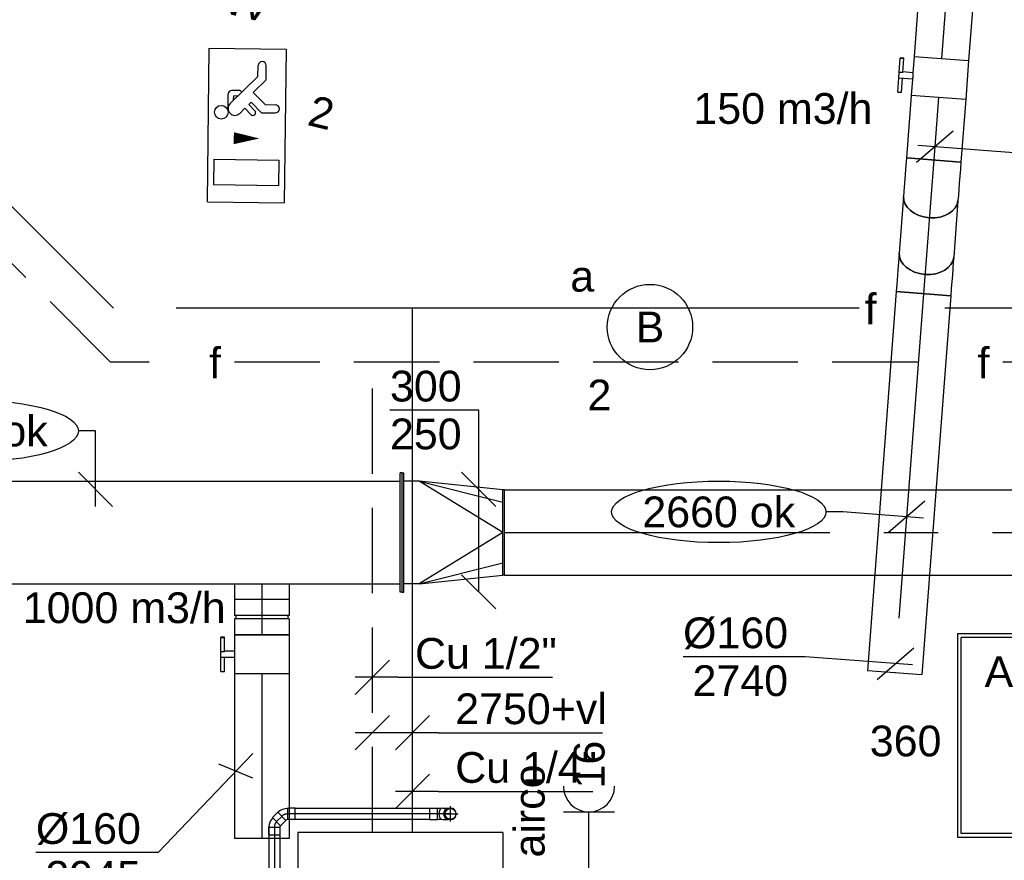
# Model space of a CAD drawing. Extents: x -329828 to 339781, y -55429 to 69176.
# Tile 92 of 140: x 15705 to 18588, y 14891 to 17352. Entities that reach past the tile are written whole.
import ezdxf
from ezdxf.enums import TextEntityAlignment as Align

# ---------------------------------------------------------------- set-up
doc = ezdxf.new("R2010")
doc.units = 0
doc.header["$LTSCALE"] = 50
for name, pattern in [('2322140', [45, 40, -5]), ('2322203', [45, 5, -2, 5, -2, 5, -2, 5, -2, 5, -2, 5, -5]), ('CENTER2', [28.575000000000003, 19.05, -3.175, 3.175, -3.175]), ('STREEPJES', [0.1, 0.05, -0.05])]:
    doc.linetypes.add(name, pattern=pattern)
doc.layers.get('0').update_dxf_attribs({"linetype": 'CONTINUOUS'})
for name, color, linetype in [('AIRCO', 3, 'CONTINUOUS'), ('EL6222--', 3, 'CONTINUOUS'), ('EL6311--', 3, 'CONTINUOUS'), ('EL6350--', 3, 'CONTINUOUS'), ('WL524---_D', 153, 'CONTINUOUS'), ('WL524---_HARTLIJN', 8, 'CONTINUOUS'), ('WL5448--', 4, 'CONTINUOUS'), ('WL570---_RETOUR', 112, 'CONTINUOUS'), ('WL570---_RETOUR_HL', 8, 'CONTINUOUS'), ('WL570---_RETOUR_RST', 2, 'CONTINUOUS'), ('WL570---_RETOUR_RST_HL', 1, 'CONTINUOUS'), ('WL570---_TOEVOER', 3, 'CONTINUOUS'), ('WL570---_TOEVOER_HL', 8, 'CONTINUOUS'), ('WL5911--_D', 2, 'CONTINUOUS'), ('WM5448--', 1, 'CONTINUOUS'), ('WM570---_RETOUR', 1, 'CONTINUOUS'), ('WM570---_RETOUR_PR', 1, 'CONTINUOUS'), ('WM570---_RETOUR_RST_PR', 1, 'CONTINUOUS'), ('WM570---_TOEVOER', 1, 'CONTINUOUS'), ('WM570---_TOEVOER_PR', 1, 'CONTINUOUS')]:
    doc.layers.add(name, color=color, linetype=linetype)
doc.styles.add('BURO-018', font='ARIAL.TTF', dxfattribs={"height": 90})
doc.styles.add('BURO-025', font='ARIAL.TTF', dxfattribs={"height": 125})

# ---------------------------------------------------------------- blocks, each defined once
blk = doc.blocks.new('1115B3A')
at = {"color": 0, "linetype": 'Continuous'}
blk.add_circle((0, 0), 2.5, dxfattribs=at)
at = {"color": 0, "linetype": 'Continuous', "style": 'BURO-018'}
for tag, p in [('E_GKAST', (0, 8)), ('E_GROEP', (0, 5)), ('E_SGROEP', (4.5, 5)), ('E_ARMCODE', (0, 0)), ('E_SLET', (4.5, -1))]:
    blk.add_attdef(tag, text='', height=1.8, dxfattribs=at).set_placement(p, align=Align.MIDDLE)
blk = doc.blocks.new('1115C2J')
at = {"color": 0, "linetype": 'Continuous'}
for p, q in [((-4.5, 5.5), (4.5, 5.5)), ((-4.5, 1), (-4.5, 5.5)), ((4.5, 1), (4.5, 5.5)), ((-1.239999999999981, 4.30882250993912), (-1.240000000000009, 4.909999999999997)), ((-0.7599999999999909, 4.110000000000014), (-0.7599999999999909, 4.909999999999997)), ((2, 5.150000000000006), (3.5, 5.150000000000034)), ((2, 1.349999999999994), (2, 5.150000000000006)), ((3.5, 5.150000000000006), (3.5, 1.349999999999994)), ((-2.681177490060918, 4.349999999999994), (-3.52000000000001, 4.349999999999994)), ((-1.939999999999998, 3.608822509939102), (-2.681177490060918, 4.349999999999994)), ((-1.239999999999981, 4.30882250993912), (-1.939999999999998, 3.608822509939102)), ((-1.374314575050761, 3.495685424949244), (-0.7599999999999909, 4.110000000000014)), ((-2.879999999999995, 3.870000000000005), (-3.52000000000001, 3.870000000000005)), ((-1.270913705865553, 2.260913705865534), (-2.879999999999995, 3.870000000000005)), ((-1.232893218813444, 3.354264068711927), (-1.374314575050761, 3.495685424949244)), ((-0.8723044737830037, 3.714852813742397), (-1.232893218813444, 3.354264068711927)), ((-0.6460303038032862, 3.488578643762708), (-1.006619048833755, 3.127989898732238)), ((-1.939999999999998, 2.930000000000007), (-2.04000000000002, 2.830000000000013)), ((-0.7052282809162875, 2.82659913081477), (-1.006619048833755, 3.127989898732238)), ((-2.04000000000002, 2.830000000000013), (-2.04000000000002, 2.343756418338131)), ((-1.713725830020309, 2.703725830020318), (-1.719999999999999, 2.697451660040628)), ((-1.719999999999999, 2.697451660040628), (-1.719999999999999, 2.463756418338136)), ((-1.473756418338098, 2.463756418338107), (-1.719999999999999, 2.463756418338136)), ((-0.9880709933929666, 2.143756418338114), (-1.840000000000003, 2.143756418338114)), ((2, 1.349999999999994), (3.5, 1.349999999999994)), ((4.5, 1), (-4.5, 1))]:
    blk.add_line(p, q, dxfattribs=at)
blk.add_lwpolyline([(0.75, 4, 0, 0.7, 0), (0.75, 2.499999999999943, 0.7, 0.7, 0)], format="xyseb", dxfattribs=at)
blk.add_circle((-0.7599999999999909, 1.75), 0.4, dxfattribs=at)
for centre, radius, start, end in [((-1, 4.909999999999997), 0.2399999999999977, 0, 180), ((-3.52000000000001, 4.110000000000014), 0.2399999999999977, 90, 270), ((-0.7591673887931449, 3.601715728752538), 0.1599999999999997, 315.0000000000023, 134.9999999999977), ((-1.840000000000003, 2.343756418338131), 0.2, 180, 270), ((-0.9880709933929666, 2.543756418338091), 0.3999999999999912, 225.0000000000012, 45)]:
    blk.add_arc(centre, radius, start, end, dxfattribs=at)
at = {"color": 0, "linetype": 'Continuous', "style": 'BURO-018'}
for tag, p in [('E_GKAST', (0, 15.16666666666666)), ('E_GROEP', (0, 12.16666666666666)), ('E_SGROEP', (4.5, 12.16666666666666)), ('E_ARMCODE', (0, 8))]:
    blk.add_attdef(tag, text='', height=1.8, dxfattribs=at).set_placement(p, align=Align.MIDDLE)
blk = doc.blocks.new('*U128')
at = {"layer": 'WM570---_TOEVOER', "color": 0, "ltscale": 10}
for p, q in [((0, 232.0506731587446), (-259.774897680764, 232.0506731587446)), ((0, -300), (0, 232.0506731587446)), ((50, -50), (-50, 50)), ((50, -350), (-50, -250))]:
    blk.add_line(p, q, dxfattribs=at)
at = {"layer": 'WM570---_TOEVOER', "color": 0, "style": 'BURO-018'}
for s, p in [('300', (-259.774897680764, 257.0506731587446)), ('250', (-259.774897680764, 117.0506731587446))]:
    blk.add_text(s, height=90, dxfattribs=at).set_placement(p)
blk = doc.blocks.new('*U129')
at = {"layer": 'WM570---_TOEVOER', "color": 0, "ltscale": 10}
for p, q in [((0, 170.6890152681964), (-50, 170.6890152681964)), ((0, -50), (0, 170.6890152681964)), ((50.03263564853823, -50), (-50.03263564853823, 50))]:
    blk.add_line(p, q, dxfattribs=at)
blk.add_ellipse((-363.7107776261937, 170.6890152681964), major_axis=(-313.7107776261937, 0), ratio=0.2868884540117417, dxfattribs=at)
at = {"layer": 'WM570---_TOEVOER', "color": 0, "style": 'BURO-018'}
blk.add_text('2820 ok', height=90, dxfattribs=at).set_placement((-587.4215552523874, 125.6890152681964))
blk = doc.blocks.new('*U133')
at = {"layer": 'WM570---_TOEVOER', "color": 0, "ltscale": 10}
for p, q in [((50.00000000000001, 52.18644115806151), (-227.9536612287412, -237.9218065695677)), ((49.99999999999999, -20.08682250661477), (-49.99999999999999, 20.08682250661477)), ((-227.9536612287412, -237.9218065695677), (-585.5252846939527, -237.9218065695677))]:
    blk.add_line(p, q, dxfattribs=at)
at = {"layer": 'WM570---_TOEVOER', "color": 0, "style": 'BURO-018'}
for s, p in [('%%c160', (-585.5252846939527, -212.9218065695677)), ('2945', (-557.6535248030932, -352.9218065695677))]:
    blk.add_text(s, height=90, dxfattribs=at).set_placement(p)
blk = doc.blocks.new('*U235')
at = {"color": 0, "ltscale": 10}
for p, q in [((0, 125, -2945), (4683.674544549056, 125, -2945)), ((0, -125, -2945), (0, 125, -2945)), ((0, -125, -2945), (4683.674544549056, -125, -2945))]:
    blk.add_line(p, q, dxfattribs=at)
at = {"layer": 'WL570---_TOEVOER_HL', "linetype": 'CENTER2'}
blk.add_line((0, 0, -2945), (4683.674544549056, 0, -2945), dxfattribs=at)
at = {"layer": 'WM570---_TOEVOER_PR', "color": 1, "style": 'BURO-018'}
blk.add_attdef('POSNR', text='', height=90, dxfattribs=at).set_placement((0, 0), align=Align.MIDDLE)
blk = doc.blocks.new('*U257')
at = {"color": 0, "ltscale": 10}
for p, q in [((-5, 175, -2945), (0, 175, -2945)), ((-5, -175, -2945), (-5, 175, -2945)), ((0, -175, -2945), (0, 175, -2945)), ((45, 150, -2945), (0, 150, -2945)), ((290, -1.818989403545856e-12, -2945), (45, 150, -2945)), ((45, 150, -2945), (290, 88.38834764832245, -2945)), ((290, 125, -2945), (45, 150, -2945)), ((295, 125, -2945), (290, 125, -2945)), ((290, -125, -2945), (290, 125, -2945)), ((295, -125, -2945), (295, 125, -2945)), ((290, -1.818989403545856e-12, -2945), (45, -150, -2945)), ((45, -150, -2945), (290, -88.388347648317, -2945)), ((45, -150, -2945), (290, -125, -2945)), ((295, -125, -2945), (290, -125, -2945)), ((45, -150, -2945), (0, -150, -2945)), ((-5, -175, -2945), (0, -175, -2945))]:
    blk.add_line(p, q, dxfattribs=at)
at = {"layer": 'WM570---_TOEVOER_PR', "color": 1, "style": 'BURO-018'}
blk.add_attdef('POSNR', text='', height=90, dxfattribs=at).set_placement((0, 0), align=Align.MIDDLE)
blk = doc.blocks.new('*U258')
at = {"color": 0, "ltscale": 10}
for p, q in [((3448.719858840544, 175, -2945), (3443.719858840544, 175, -2945)), ((3443.719858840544, -175, -2945), (3443.719858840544, 175, -2945)), ((3448.719858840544, -175, -2945), (3448.719858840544, 175, -2945)), ((5, 150, -2945), (3443.719858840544, 150, -2945)), ((5, -150, -2945), (3443.719858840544, -150, -2945)), ((3448.719858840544, -175, -2945), (3443.719858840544, -175, -2945))]:
    blk.add_line(p, q, dxfattribs=at)
at = {"layer": 'WM570---_TOEVOER_PR', "color": 1, "style": 'BURO-018'}
blk.add_attdef('POSNR', text='', height=90, dxfattribs=at).set_placement((0, 0), align=Align.MIDDLE)
blk = doc.blocks.new('*U267')
at = {"color": 2, "ltscale": 10}
for p, q in [((-57.24999999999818, 80, -2945), (57.25000000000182, 80.00000000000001, -2945)), ((-57.24999999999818, -79.99999999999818, -2945), (-57.24999999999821, 80.00000000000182, -2945)), ((57.25000000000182, 80, -2945), (57.25000000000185, -80, -2945)), ((-57.24999999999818, -79.99999999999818, -2945), (-9.541666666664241, -79.99999999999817, -2945)), ((-9.541666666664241, -79.99999999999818, -2945), (-9.541666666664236, -109.3333333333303, -2945)), ((9.54166666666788, -79.99999999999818, -2945), (9.541666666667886, -119.9999999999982, -2945)), ((9.54166666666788, -79.99999999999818, -2945), (57.25000000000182, -79.99999999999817, -2945)), ((-50.24662103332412, -109.3333333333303, -2945), (-50.24662103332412, -119.9999999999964, -2945)), ((-48.91328769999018, -109.3333333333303, -2945), (-50.24662103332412, -109.3333333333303, -2945)), ((-7.515583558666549, -109.3333333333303, -2945), (-48.91328769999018, -109.3333333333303, -2945)), ((-48.91328769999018, -120, -2945), (-48.91328769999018, -109.3333333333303, -2945)), ((-7.515583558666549, -109.3333333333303, -2945), (-7.515583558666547, -120, -2945)), ((50.24662103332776, -109.3333333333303, -2945), (9.54166666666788, -109.3333333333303, -2945)), ((50.24662103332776, -120, -2945), (50.24662103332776, -109.3333333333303, -2945)), ((-50.24662103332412, -119.9999999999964, -2945), (-48.91328769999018, -120, -2945)), ((-7.515583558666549, -120, -2945), (-48.91328769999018, -120, -2945)), ((9.54166666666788, -119.9999999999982, -2945), (-7.515583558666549, -119.9999999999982, -2945)), ((50.24662103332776, -120, -2945), (9.54166666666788, -120, -2945))]:
    blk.add_line(p, q, dxfattribs=at)
blk.add_spline([(-9.492711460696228, -79.99417583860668, -2945), (-9.34634818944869, -79.97693931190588, -2945), (-9.104078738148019, -79.94898902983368, -2945), (-8.768389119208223, -79.91145878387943, -2945), (-8.342723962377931, -79.86587281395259, -2945), (-7.831451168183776, -79.81408537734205, -2945), (-7.23981708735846, -79.75820677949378, -2945), (-6.573892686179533, -79.70051858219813, -2945), (-5.84051125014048, -79.6433811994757, -2945), (-5.047198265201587, -79.5891374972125, -2945), (-4.20209419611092, -79.54001629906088, -2945), (-3.313870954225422, -79.49803983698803, -2945), (-2.39164291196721, -79.46493914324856, -2945), (-1.444873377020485, -79.4420811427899, -2945), (-0.4832774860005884, -79.43041076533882, -2945), (0.4832774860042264, -79.43041076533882, -2945), (1.444873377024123, -79.4420811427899, -2945), (2.391642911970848, -79.46493914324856, -2945), (3.31387095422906, -79.49803983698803, -2945), (4.202094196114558, -79.54001629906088, -2945), (5.047198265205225, -79.5891374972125, -2945), (5.840511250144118, -79.6433811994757, -2945), (6.573892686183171, -79.70051858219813, -2945), (7.239817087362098, -79.75820677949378, -2945), (7.831451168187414, -79.81408537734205, -2945), (8.34272396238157, -79.86587281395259, -2945), (8.76838911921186, -79.91145878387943, -2945), (9.104078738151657, -79.94898902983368, -2945), (9.346348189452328, -79.97693931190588, -2945), (9.492711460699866, -79.99417583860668, -2945), (9.54166666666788, -79.99999999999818, -2945)], degree=3, dxfattribs=at)
at = {"layer": 'WL570---_TOEVOER', "color": 1, "style": 'BURO-018'}
blk.add_attdef('I', text='', height=90, dxfattribs=at).set_placement((0, 0), align=Align.MIDDLE)
at = {"layer": 'WM570---_TOEVOER_PR', "color": 1, "style": 'BURO-018'}
blk.add_attdef('POSNR', text='', height=90, dxfattribs=at).set_placement((0, 0), align=Align.MIDDLE)
blk = doc.blocks.new('*U268')
at = {"color": 0, "ltscale": 10}
for p, q in [((1.818989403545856e-12, 80, -2945), (481.9674865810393, 80.00000000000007, -2945)), ((481.9674865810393, 80, -2945), (481.9674865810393, -80, -2945)), ((1.818989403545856e-12, -79.99999999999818, -2945), (481.9674865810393, -79.99999999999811, -2945))]:
    blk.add_line(p, q, dxfattribs=at)
at = {"layer": 'WL570---_TOEVOER_HL', "linetype": 'CENTER2'}
blk.add_line((1.818989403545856e-12, 0, -2945), (481.9674865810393, 7.750628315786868e-14, -2945), dxfattribs=at)
at = {"layer": 'WM570---_TOEVOER_PR', "color": 1, "style": 'BURO-018'}
blk.add_attdef('POSNR', text='', height=90, dxfattribs=at).set_placement((0, 0), align=Align.MIDDLE)
blk = doc.blocks.new('*U314')
at = {"color": 0, "ltscale": 10}
for p, q in [((0, 80, -3000), (451.8189051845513, 79.99999999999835, -3000)), ((0, -80, -3000), (2.413624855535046e-12, 79.99999999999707, -3000)), ((0, -80, -3000), (451.8189051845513, -80.00000000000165, -3000))]:
    blk.add_line(p, q, dxfattribs=at)
at = {"layer": 'WL570---_RETOUR_HL', "linetype": 'CENTER2'}
blk.add_line((0, 0, -3000), (451.8189051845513, -1.649074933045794e-12, -3000), dxfattribs=at)
at = {"layer": 'WM570---_RETOUR_PR', "color": 1, "style": 'BURO-018'}
blk.add_attdef('POSNR', text='', height=90, dxfattribs=at).set_placement((0, 0), align=Align.MIDDLE)
blk = doc.blocks.new('*U417')
at = {"color": 0, "ltscale": 10}
for p, q in [((-51.69999999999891, 80, -2945), (-4.999999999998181, 80.00000000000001, -2945)), ((-51.69999999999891, 80, -2945), (-51.69999999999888, -80, -2945)), ((-4.999999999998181, 80, -2945), (-4.999999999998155, -80, -2945)), ((-4.999999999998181, 76, -2945), (5.000000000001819, 76, -2945)), ((5.000000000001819, 80, -2945), (51.70000000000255, 80.00000000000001, -2945)), ((5.000000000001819, 80, -2945), (5.000000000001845, -80, -2945)), ((51.70000000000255, 80, -2945), (51.70000000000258, -80, -2945)), ((-51.69999999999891, -79.99999999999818, -2945), (-4.999999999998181, -79.99999999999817, -2945)), ((-4.999999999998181, -75.99999999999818, -2945), (5.000000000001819, -75.99999999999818, -2945)), ((5.000000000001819, -79.99999999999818, -2945), (51.70000000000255, -79.99999999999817, -2945))]:
    blk.add_line(p, q, dxfattribs=at)
at = {"layer": 'WL570---_TOEVOER_HL', "linetype": 'CENTER2'}
blk.add_line((-51.69999999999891, 0, -2945), (51.70000000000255, 1.662798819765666e-14, -2945), dxfattribs=at)
at = {"layer": 'WM570---_TOEVOER_PR', "color": 1, "style": 'BURO-018'}
blk.add_attdef('POSNR', text='', height=90, dxfattribs=at).set_placement((0, 0), align=Align.MIDDLE)
blk = doc.blocks.new('*U418')
at = {"color": 0, "ltscale": 10}
for p, q in [((1.818989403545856e-12, 80, -2945), (46.20000000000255, 80.00000000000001, -2945)), ((46.20000000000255, 80, -2945), (46.20000000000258, -80, -2945)), ((1.818989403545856e-12, -79.99999999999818, -2945), (46.20000000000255, -79.99999999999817, -2945))]:
    blk.add_line(p, q, dxfattribs=at)
at = {"color": 8, "linetype": 'STREEPJES', "ltscale": 10}
blk.add_line((1.818989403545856e-12, -79.99999999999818, -2945), (1.79325944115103e-12, 80.00000000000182, -2945), dxfattribs=at)
at = {"layer": 'WL570---_TOEVOER_HL', "linetype": 'CENTER2'}
blk.add_line((1.818989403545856e-12, 0, -2945), (46.20000000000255, 7.429526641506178e-15, -2945), dxfattribs=at)
at = {"layer": 'WM570---_TOEVOER_PR', "color": 1, "style": 'BURO-018'}
blk.add_attdef('POSNR', text='', height=90, dxfattribs=at).set_placement((0, 0), align=Align.MIDDLE)
blk = doc.blocks.new('*U420')
at = {"layer": 'WL570---_TOEVOER_HL', "linetype": 'CENTER2'}
blk.add_line((-1.818989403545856e-12, 0, -2945), (0.1745240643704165, -3.205955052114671e-17, -2945), dxfattribs=at)
at = {"layer": 'WM570---_TOEVOER_PR', "color": 1, "style": 'BURO-018'}
blk.add_attdef('POSNR', text='', height=90, dxfattribs=at).set_placement((0, 0), align=Align.MIDDLE)
blk = doc.blocks.new('*U421')
at = {"color": 2, "ltscale": 10}
for p, q in [((449.9999999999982, 300, -2900), (-450.0000000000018, 300.0000000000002, -2900)), ((-450.0000000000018, -300, -2900), (-450.0000000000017, 300, -2900)), ((449.9999999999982, -300, -2900), (449.9999999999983, 300, -2900)), ((449.9999999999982, -300, -2900), (-450.0000000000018, -299.9999999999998, -2900))]:
    blk.add_line(p, q, dxfattribs=at)
at = {"layer": 'WL5911--_D', "color": 2, "style": 'BURO-025'}
blk.add_attdef('POSNR', text='', height=125, dxfattribs=at).set_placement((0, 0), align=Align.MIDDLE)
blk = doc.blocks.new('*U460')
at = {"color": 0, "ltscale": 10}
for p, q in [((297.5, 297.5, -2782.5), (-297.5, 297.5, -2782.5)), ((-297.5, 297.5, -2782.5), (-297.5, -297.5, -2782.5)), ((297.5, -297.5, -2782.5), (297.5, 297.5, -2782.5)), ((286.5, 286.5, -2782.5), (-286.5, 286.5, -2782.5)), ((-286.5, -286.5, -2782.5), (-286.5, 286.5, -2782.5)), ((286.5, -286.5, -2782.5), (286.5, 286.5, -2782.5)), ((286.5, -286.5, -2782.5), (-286.5, -286.5, -2782.5)), ((-297.5, -297.5, -2782.5), (297.5, -297.5, -2782.5))]:
    blk.add_line(p, q, dxfattribs=at)
at = {"color": 8, "linetype": 'STREEPJES', "ltscale": 10}
for q in [(0, 125, -2782.5), (-62.5, 108.2531754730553, -2782.5), (62.5, 108.2531754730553, -2782.5), (-108.2531754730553, 62.5, -2782.5), (108.2531754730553, 62.5, -2782.5), (-125, 0, -2782.5), (-108.2531754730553, -62.5, -2782.5), (-62.5, -108.2531754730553, -2782.5), (0, -125, -2782.5), (62.5, -108.2531754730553, -2782.5), (108.2531754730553, -62.5, -2782.5), (125, 0, -2782.5)]:
    blk.add_line((0, 0, -2782.5), q, dxfattribs=at)
at = {"layer": 'WL570---_RETOUR_RST_HL', "linetype": 'CENTER2'}
blk.add_circle((0, 0, -2782.5), 0.075, dxfattribs=at)
at = {"layer": 'WL570---_RETOUR_RST', "color": 1, "style": 'BURO-018'}
for tag in ['MC', 'Q']:
    blk.add_attdef(tag, text='', height=90, dxfattribs=at).set_placement((0, 0), align=Align.MIDDLE)
at = {"layer": 'WM570---_RETOUR_RST_PR', "color": 1, "style": 'BURO-018'}
blk.add_attdef('POSNR', text='', height=90, dxfattribs=at).set_placement((0, 0), align=Align.MIDDLE)
blk = doc.blocks.new('*U535', base_point=(16737.95367615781, 15264.29861305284, 2750))
at = {"color": 0, "linetype": 'Continuous'}
for p, q in [((16787.95367615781, 15314.29861305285, 2750), (16687.95367615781, 15214.29861305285, 2750)), ((16905.66594825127, 15314.29861305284, 2750), (16805.66594825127, 15214.29861305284, 2750)), ((16930.66594825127, 15264.29861305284, 2750), (16687.95367615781, 15264.29861305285, 2750)), ((16930.66594825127, 15264.29861305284, 2750), (17412.06431114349, 15264.29861305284, 2750))]:
    blk.add_line(p, q, dxfattribs=at)
at = {"color": 0, "linetype": 'Continuous', "style": 'BURO-018'}
blk.add_text('2750+vl', height=90, dxfattribs=at).set_placement((16980.66594825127, 15289.29861305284, 2750))
blk = doc.blocks.new('*U540', base_point=(16855.66594825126, 15092.53269487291, 2750))
at = {"color": 0, "linetype": 'Continuous'}
for p, q in [((16905.66594825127, 15142.53269487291, 2750), (16805.66594825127, 15042.53269487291, 2750)), ((16930.66594825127, 15092.53269487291, 2750), (16805.66594825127, 15092.53269487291, 2750)), ((16930.66594825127, 15092.53269487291, 2750), (17383.57863583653, 15092.53269487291, 2750))]:
    blk.add_line(p, q, dxfattribs=at)
at = {"color": 0, "linetype": 'Continuous', "style": 'BURO-018'}
blk.add_text('Cu 1/4"', height=90, dxfattribs=at).set_placement((16980.66594825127, 15117.53269487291, 2750))
blk = doc.blocks.new('*U541', base_point=(16737.95367615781, 15426.5257598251, 2750))
at = {"color": 0, "linetype": 'Continuous'}
for p, q in [((16787.95367615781, 15476.52575982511, 2750), (16687.95367615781, 15376.52575982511, 2750)), ((16812.95367615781, 15426.52575982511, 2750), (16687.95367615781, 15426.52575982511, 2750)), ((16812.95367615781, 15426.52575982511, 2750), (17265.86636374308, 15426.52575982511, 2750))]:
    blk.add_line(p, q, dxfattribs=at)
at = {"color": 0, "linetype": 'Continuous', "style": 'BURO-018'}
blk.add_text('Cu 1/2"', height=90, dxfattribs=at).set_placement((16862.95367615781, 15451.52575982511, 2750))
blk = doc.blocks.new('*U546')
at = {"color": 0, "ltscale": 10}
for p, q in [((-16.79999999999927, 22.62741699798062, -2778.991378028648), (-16.79999999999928, 7.071067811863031, -2778.991378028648)), ((-16, 5.122499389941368, -2778.991378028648), (-16, 6.50538238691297, -2778.991378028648)), ((16, 5.122499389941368, -2778.991378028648), (16, 6.50538238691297, -2778.991378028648)), ((16.79999999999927, 22.62741699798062, -2778.991378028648), (16.79999999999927, 7.071067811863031, -2778.991378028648))]:
    blk.add_line(p, q, dxfattribs=at)
blk.add_arc((0, -3.637978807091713e-12, -2778.991378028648), 16.8, 270.18, 270, dxfattribs=at)
blk.add_ellipse((0, 22.62741699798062, -2778.991378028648), major_axis=(-16.8, 3.08610993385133e-15), ratio=0.7071067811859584, start_param=3.141592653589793, end_param=6.283185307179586, dxfattribs=at)
at = {"color": 0, "ltscale": 10, "extrusion": (-2.736911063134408e-48, -9.183380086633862e-49, -1)}
blk.add_ellipse((0, 7.071067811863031, -2778.991378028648), major_axis=(-16.8, 3.08610993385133e-15), ratio=0.7071067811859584, start_param=6.034060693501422, end_param=9.673902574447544, dxfattribs=at)
at = {"layer": 'WL524---_HARTLIJN', "linetype": 'CENTER2'}
blk.add_line((0, -3.637978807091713e-12, -2778.991378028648), (1.195019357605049e-15, 6.50538238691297, -2778.991378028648), dxfattribs=at)
at = {"layer": 'WL524---_D', "color": 1, "style": 'BURO-018'}
blk.add_attdef('POSNR', text='', height=90, dxfattribs=at).set_placement((0, 0), align=Align.MIDDLE)
blk = doc.blocks.new('*U547')
at = {"color": 0, "ltscale": 10}
blk.add_circle((0, 0, -2890), 16, dxfattribs=at)
at = {"layer": 'WL524---_HARTLIJN', "linetype": 'CENTER2'}
for p, q in [((-22.40000000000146, 0, -2890), (22.40000000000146, 0, -2890)), ((0, -22.39999999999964, -2890), (0, 22.39999999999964, -2890))]:
    blk.add_line(p, q, dxfattribs=at)
blk.add_circle((0, 0, -2890), 0.075, dxfattribs=at)
at = {"layer": 'WL524---_D', "color": 1, "style": 'BURO-018'}
blk.add_attdef('POSNR', text='', height=90, dxfattribs=at).set_placement((0, 0), align=Align.MIDDLE)
blk = doc.blocks.new('2322140-1')
at = {"layer": 'WM5448--', "color": 0, "style": 'BURO-018'}
blk.add_text('f', height=90, rotation=359.9999999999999, dxfattribs=at).set_placement((18196.91621527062, 16507.03600574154, 2900), align=Align.MIDDLE)
blk = doc.blocks.new('2322203-1')
at = {"layer": 'WM5448--', "color": 0, "style": 'BURO-018'}
for p in [(16277.60186895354, 16349.49876399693, 2900), (18527.60186895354, 16349.49876399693, 2900)]:
    blk.add_text('f', height=90, dxfattribs=at).set_placement(p, align=Align.MIDDLE)
blk = doc.blocks.new('*U1248')
at = {"color": 2, "ltscale": 10}
for p, q in [((-57.25, 80, -3000), (57.2500000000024, 79.99999999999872, -3000)), ((-57.25, -79.99999999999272, -3000), (-57.24999999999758, 80.00000000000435, -3000)), ((57.25, 80, -3000), (57.24999999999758, -79.99999999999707, -3000)), ((-57.25, -79.99999999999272, -3000), (-9.541666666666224, -79.9999999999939, -3000)), ((-9.54166666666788, -79.99999999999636, -3000), (-9.541666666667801, -109.333333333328, -3000)), ((9.54166666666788, -79.99999999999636, -3000), (9.54166666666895, -119.9999999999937, -3000)), ((9.54166666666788, -79.99999999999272, -3000), (57.25000000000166, -79.9999999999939, -3000)), ((-50.24662103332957, -109.3333333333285, -3000), (-50.24662103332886, -119.9999999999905, -3000)), ((-48.91328769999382, -109.3333333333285, -3000), (-50.24662103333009, -109.3333333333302, -3000)), ((-7.515583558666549, -109.3333333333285, -3000), (-48.91328769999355, -109.3333333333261, -3000)), ((-48.91328769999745, -119.9999999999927, -3000), (-48.91328769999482, -109.3333333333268, -3000)), ((-7.515583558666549, -109.3333333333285, -3000), (-7.515583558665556, -119.9999999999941, -3000)), ((50.24662103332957, -109.3333333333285, -3000), (9.541666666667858, -109.3333333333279, -3000)), ((50.24662103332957, -119.9999999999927, -3000), (50.24662103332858, -109.3333333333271, -3000)), ((-50.24662103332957, -119.9999999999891, -3000), (-48.91328769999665, -119.9999999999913, -3000)), ((-7.515583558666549, -119.9999999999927, -3000), (-48.91328769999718, -119.9999999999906, -3000)), ((9.54166666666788, -119.9999999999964, -3000), (-7.515583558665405, -119.9999999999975, -3000)), ((50.24662103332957, -119.9999999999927, -3000), (9.541666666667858, -119.9999999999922, -3000))]:
    blk.add_line(p, q, dxfattribs=at)
blk.add_spline([(-9.492711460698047, -79.9941758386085, -3000), (-9.34634818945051, -79.97693931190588, -3000), (-9.104078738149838, -79.94898902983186, -3000), (-8.768389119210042, -79.91145878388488, -3000), (-8.342723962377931, -79.86587281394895, -3000), (-7.831451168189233, -79.81408537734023, -3000), (-7.239817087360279, -79.75820677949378, -3000), (-6.573892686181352, -79.70051858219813, -3000), (-5.840511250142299, -79.6433811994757, -3000), (-5.047198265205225, -79.5891374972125, -3000), (-4.202094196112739, -79.5400162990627, -3000), (-3.31387095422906, -79.49803983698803, -3000), (-2.391642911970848, -79.46493914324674, -3000), (-1.444873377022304, -79.44208114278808, -3000), (-0.4832774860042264, -79.430410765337, -3000), (0.4832774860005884, -79.43041076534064, -3000), (1.444873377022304, -79.44208114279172, -3000), (2.39164291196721, -79.46493914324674, -3000), (3.31387095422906, -79.49803983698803, -3000), (4.202094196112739, -79.54001629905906, -3000), (5.047198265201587, -79.5891374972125, -3000), (5.840511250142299, -79.64338119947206, -3000), (6.573892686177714, -79.70051858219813, -3000), (7.239817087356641, -79.75820677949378, -3000), (7.831451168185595, -79.81408537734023, -3000), (8.342723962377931, -79.86587281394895, -3000), (8.768389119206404, -79.91145878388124, -3000), (9.104078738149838, -79.94898902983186, -3000), (9.34634818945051, -79.97693931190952, -3000), (9.492711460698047, -79.9941758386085, -3000), (9.54166666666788, -79.99999999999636, -3000)], degree=3, dxfattribs=at)
at = {"layer": 'WL570---_RETOUR', "color": 1, "style": 'BURO-018'}
blk.add_attdef('I', text='', height=90, dxfattribs=at).set_placement((0, 0), align=Align.MIDDLE)
at = {"layer": 'WM570---_RETOUR_PR', "color": 1, "style": 'BURO-018'}
blk.add_attdef('POSNR', text='', height=90, dxfattribs=at).set_placement((0, 0), align=Align.MIDDLE)
blk = doc.blocks.new('*U1249')
at = {"color": 0, "ltscale": 10}
for p, q in [((3.637978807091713e-12, 80, -2740), (1113.470016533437, 80.0000000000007, -2740)), ((0, -79.99999999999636, -2740), (1.703082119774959e-12, 80.00000000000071, -2740)), ((1113.470016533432, 80, -2740), (1113.470016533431, -79.99999999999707, -2740)), ((0, -79.99999999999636, -2740), (1113.470016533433, -79.99999999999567, -2740))]:
    blk.add_line(p, q, dxfattribs=at)
at = {"layer": 'WL570---_RETOUR_HL', "linetype": 'CENTER2'}
blk.add_line((0, 0, -2740), (1113.470016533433, 6.953625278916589e-13, -2740), dxfattribs=at)
at = {"layer": 'WM570---_RETOUR_PR', "color": 1, "style": 'BURO-018'}
blk.add_attdef('POSNR', text='', height=90, dxfattribs=at).set_placement((0, 0), align=Align.MIDDLE)
blk = doc.blocks.new('*U1250')
at = {"layer": 'WM570---_RETOUR', "color": 0, "ltscale": 10}
for p, q in [((-53.64879316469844, -46.06307623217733), (53.64879316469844, 46.06307623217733)), ((-264.1350050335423, 20.09443200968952), (-621.7066284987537, 20.09443200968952)), ((49.85593469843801, -3.792858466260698), (-264.1350050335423, 20.09443200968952))]:
    blk.add_line(p, q, dxfattribs=at)
at = {"layer": 'WM570---_RETOUR', "color": 0, "style": 'BURO-018'}
for s, p in [('%%c160', (-621.7066284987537, 45.09443200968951)), ('2740', (-593.8348686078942, -94.90556799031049))]:
    blk.add_text(s, height=90, dxfattribs=at).set_placement(p)
blk = doc.blocks.new('*U1251')
at = {"layer": 'WM570---_RETOUR', "color": 0, "ltscale": 10}
for p, q in [((-53.64879316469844, -46.06307623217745), (53.64879316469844, 46.06307623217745)), ((-186.19091705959, 14.1647288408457), (-236.19091705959, 14.1647288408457)), ((49.85593469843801, -3.792858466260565), (-186.19091705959, 14.1647288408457))]:
    blk.add_line(p, q, dxfattribs=at)
blk.add_ellipse((-549.9016946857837, 14.1647288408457), major_axis=(-313.7107776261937, 0), ratio=0.2868884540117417, dxfattribs=at)
at = {"layer": 'WM570---_RETOUR', "color": 0, "style": 'BURO-018'}
blk.add_text('2660 ok', height=90, dxfattribs=at).set_placement((-773.6124723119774, -30.8352711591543))
blk = doc.blocks.new('*U1252')
at = {"color": 0, "ltscale": 10}
for p, q in [((0, 80, -3000), (183.2825918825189, 80.00000000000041, -3000)), ((183.282591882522, 80, -3000), (183.2825918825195, -79.99999999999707, -3000)), ((0, -79.99999999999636, -3000), (183.2825918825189, -79.99999999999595, -3000))]:
    blk.add_line(p, q, dxfattribs=at)
at = {"layer": 'WL570---_RETOUR_HL', "linetype": 'CENTER2'}
blk.add_line((0, 0, -3000), (183.2825918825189, 4.171433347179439e-13, -3000), dxfattribs=at)
at = {"layer": 'WM570---_RETOUR_PR', "color": 1, "style": 'BURO-018'}
blk.add_attdef('POSNR', text='', height=90, dxfattribs=at).set_placement((0, 0), align=Align.MIDDLE)
blk = doc.blocks.new('*U1253')
at = {"layer": 'WM570---_RETOUR', "color": 0, "ltscale": 10}
for p, q in [((-53.64879316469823, -46.06307623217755), (53.64879316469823, 46.06307623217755)), ((-49.85593469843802, 3.792858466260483), (321.1827270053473, -24.43441553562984)), ((321.1827270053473, -24.43441553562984), (678.7543504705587, -24.43441553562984))]:
    blk.add_line(p, q, dxfattribs=at)
at = {"layer": 'WM570---_RETOUR', "color": 0, "style": 'BURO-018'}
for s, p in [('%%c160', (371.1827270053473, 0.5655844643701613)), ('3000', (371.1827270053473, -139.4344155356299))]:
    blk.add_text(s, height=90, dxfattribs=at).set_placement(p)
blk = doc.blocks.new('*U1254')
at = {"color": 0, "ltscale": 10}
for p, q in [((-66.29999999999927, 80.00000000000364, -3000), (-45.22739064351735, 80.00000000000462, -3000)), ((-66.29999999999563, -80, -3000), (-66.30000000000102, 80.00000000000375, -3000)), ((-45.22739064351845, 80, -3000), (-4.518235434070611, 79.99999999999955, -3000)), ((-4.518235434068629, 80.00000000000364, -3000), (31.98059461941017, 80.0000000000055, -3000)), ((31.98059461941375, 80.00000000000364, -3000), (46.88117959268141, 80.00000000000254, -3000)), ((-66.29999999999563, -80, -3000), (-45.22739064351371, -79.99999999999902, -3000)), ((-45.22739064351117, -79.99999999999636, -3000), (-4.518235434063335, -79.99999999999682, -3000)), ((-4.518235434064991, -80, -3000), (31.98059461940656, -79.99999999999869, -3000)), ((31.98059461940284, -79.99999999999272, -3000), (46.88117959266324, -79.99999999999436, -3000))]:
    blk.add_line(p, q, dxfattribs=at)
at = {"color": 0, "ltscale": 10, "extrusion": (1.112149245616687e-31, 6.337584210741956e-30, -1)}
blk.add_ellipse((46.88117959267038, 0, -3000), major_axis=(7.329692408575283e-12, 80), ratio=0.7071067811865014, start_param=0, end_param=3.141592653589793, dxfattribs=at)
at = {"layer": 'WL570---_RETOUR_HL', "linetype": 'CENTER2'}
blk.add_line((-66.29999999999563, 0, -3000), (46.88117959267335, 7.47655291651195e-13, -3000), dxfattribs=at)
at = {"layer": 'WM570---_RETOUR_PR', "color": 1, "style": 'BURO-018'}
blk.add_attdef('POSNR', text='', height=90, dxfattribs=at).set_placement((0, 0), align=Align.MIDDLE)
blk = doc.blocks.new('*U1255')
at = {"color": 0, "ltscale": 10}
for p, q in [((0, 79.99999999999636, -2953.118820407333), (166.2376408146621, 79.99999999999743, -2953.118820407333)), ((3.637978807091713e-12, -80, -2953.118820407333), (166.2376408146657, -79.99999999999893, -2953.118820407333))]:
    blk.add_line(p, q, dxfattribs=at)
blk.add_ellipse((0, 0, -2953.118820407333), major_axis=(-5.129230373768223e-13, 80.00000000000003), ratio=0.7071067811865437, start_param=3.141592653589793, end_param=6.283185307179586, dxfattribs=at)
at = {"color": 0, "ltscale": 10, "extrusion": (5.429847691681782e-17, 1.804872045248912e-17, -1)}
blk.add_ellipse((166.2376408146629, 0, -2953.118820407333), major_axis=(-5.129230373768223e-13, 80.00000000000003), ratio=0.7071067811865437, start_param=0, end_param=3.141592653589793, dxfattribs=at)
at = {"layer": 'WL570---_RETOUR_HL', "linetype": 'CENTER2'}
blk.add_line((0, 0, -2953.118820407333), (166.2376408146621, 1.063531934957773e-12, -2953.118820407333), dxfattribs=at)
at = {"layer": 'WM570---_RETOUR_PR', "color": 1, "style": 'BURO-018'}
blk.add_attdef('POSNR', text='', height=90, dxfattribs=at).set_placement((0, 0), align=Align.MIDDLE)
blk = doc.blocks.new('*U1256')
at = {"color": 0, "ltscale": 10}
for p, q in [((-46.88117959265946, 79.99999999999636, -2739.999999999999), (-31.98059461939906, 79.99999999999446, -2739.999999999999)), ((-31.98059461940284, 80, -2739.999999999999), (4.518235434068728, 80.00000000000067, -2739.999999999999)), ((4.518235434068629, 79.99999999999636, -2739.999999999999), (45.22739064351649, 79.99999999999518, -2739.999999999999)), ((45.22739064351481, 79.99999999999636, -2739.999999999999), (66.29999999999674, 79.99999999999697, -2739.999999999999)), ((66.29999999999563, 79.99999999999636, -2739.999999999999), (66.29999999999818, -80.0000000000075, -2739.999999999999)), ((-46.88117959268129, -80, -2739.999999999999), (-31.98059461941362, -80.00000000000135, -2739.999999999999)), ((-31.98059461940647, -80.00000000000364, -2739.999999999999), (4.518235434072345, -80.00000000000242, -2739.999999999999)), ((4.518235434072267, -80, -2739.999999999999), (45.22739064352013, -80.00000000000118, -2739.999999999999)), ((45.22739064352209, -80.00000000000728, -2739.999999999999), (66.30000000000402, -80.00000000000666, -2739.999999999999))]:
    blk.add_line(p, q, dxfattribs=at)
blk.add_ellipse((-46.88117959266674, -3.637978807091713e-12, -2739.999999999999), major_axis=(8.751888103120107e-12, 80.00000000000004), ratio=0.7071067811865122, start_param=3.141592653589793, end_param=6.283185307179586, dxfattribs=at)
at = {"layer": 'WL570---_RETOUR_HL', "linetype": 'CENTER2'}
blk.add_line((-46.88117959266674, -3.637978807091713e-12, -2739.999999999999), (66.30000000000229, -4.900825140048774e-12, -2739.999999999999), dxfattribs=at)
at = {"layer": 'WM570---_RETOUR_PR', "color": 1, "style": 'BURO-018'}
blk.add_attdef('POSNR', text='', height=90, dxfattribs=at).set_placement((0, 0), align=Align.MIDDLE)
blk = doc.blocks.new('111304')
at = {"color": 0, "linetype": 'Continuous'}
for p, q in [((-1.5, 4.5), (1.5, 4.5)), ((0, 1), (0, 4.5))]:
    blk.add_line(p, q, dxfattribs=at)
blk.add_arc((0, 6), 1.5, 180, 0, dxfattribs=at)
at = {"color": 0, "linetype": 'Continuous', "style": 'BURO-018'}
for tag, p in [('E_GKAST', (0, 11.5)), ('E_GROEP', (0, 8.5)), ('E_SGROEP', (4.5, 8.5))]:
    blk.add_attdef(tag, text='', height=1.8, dxfattribs=at).set_placement(p, align=Align.MIDDLE)
at = {"color": 0, "linetype": 'Continuous', "style": 'BURO-018', "flags": 1}
for tag, height, p in [('E_VERMCODE', 1.8, (13, 8.5)), ('E_MATCODE', 1.799999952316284, (0, 0))]:
    blk.add_attdef(tag, text='', height=height, dxfattribs=at).set_placement(p, align=Align.MIDDLE)
blk = doc.blocks.new('*U1815')
at = {"color": 0, "ltscale": 10}
for p, q in [((-2.741806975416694, 16.00000000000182, -2750), (0.6269647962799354, 16.00000000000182, -2750)), ((0.6269647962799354, 16.00000000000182, -2750), (6.275897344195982, 16.00000000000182, -2750)), ((6.275897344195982, 16.00000000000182, -2750), (9.19999999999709, 16.00000000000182, -2750)), ((9.999999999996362, 16.80000000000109, -2750), (9.19999999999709, 16.00000000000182, -2750)), ((31.99999999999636, 16.80000000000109, -2750), (9.999999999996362, 16.80000000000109, -2750)), ((9.999999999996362, -16.79999999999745, -2750), (9.999999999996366, 16.80000000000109, -2750)), ((31.99999999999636, -16.79999999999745, -2750), (31.99999999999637, 16.80000000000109, -2750)), ((-2.741806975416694, -15.99999999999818, -2750), (0.6269647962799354, -15.99999999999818, -2750)), ((0.6269647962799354, -15.99999999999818, -2750), (6.275897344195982, -15.99999999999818, -2750)), ((6.275897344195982, -15.99999999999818, -2750), (9.19999999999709, -15.99999999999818, -2750)), ((9.999999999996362, -16.79999999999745, -2750), (9.19999999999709, -15.99999999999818, -2750)), ((31.99999999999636, -16.79999999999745, -2750), (9.999999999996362, -16.79999999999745, -2750))]:
    blk.add_line(p, q, dxfattribs=at)
at = {"layer": 'WL524---_HARTLIJN', "linetype": 'CENTER2'}
for p, q in [((-21.92031021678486, 1.818989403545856e-12, -2750), (-6.50538238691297, 1.817101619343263e-12, -2750)), ((-6.50538238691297, 1.818989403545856e-12, -2750), (9.19999999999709, 1.817066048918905e-12, -2750))]:
    blk.add_line(p, q, dxfattribs=at)
at = {"layer": 'WL524---_D', "color": 1, "style": 'BURO-018'}
blk.add_attdef('POSNR', text='', height=90, dxfattribs=at).set_placement((0, 0), align=Align.MIDDLE)
blk = doc.blocks.new('*U1816')
at = {"color": 0, "ltscale": 10}
for p, q in [((21.99999999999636, 16, -2750), (415.5731315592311, 15.99999999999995, -2750)), ((21.99999999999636, -16, -2750), (415.5731315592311, -16.00000000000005, -2750))]:
    blk.add_line(p, q, dxfattribs=at)
at = {"layer": 'WL524---_HARTLIJN', "linetype": 'CENTER2'}
blk.add_line((-3.637978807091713e-12, 0, -2750), (437.5731315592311, -5.358725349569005e-14, -2750), dxfattribs=at)
at = {"layer": 'WL524---_D', "color": 1, "style": 'BURO-018'}
blk.add_attdef('POSNR', text='', height=90, dxfattribs=at).set_placement((0, 0), align=Align.MIDDLE)
blk = doc.blocks.new('*U1817')
at = {"color": 0, "ltscale": 10}
for p, q in [((10.74802307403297, 34.5068109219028, -2750), (-4.808326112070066, 18.95046173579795, -2750)), ((34.50681092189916, 10.74802307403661, -2750), (10.74802307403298, 34.5068109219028, -2750)), ((-32.00000000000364, 16.79999999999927, -2750), (-10.00000000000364, 16.79999999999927, -2750)), ((-32.00000000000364, 16.79999999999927, -2750), (-32.00000000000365, -16.79999999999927, -2750)), ((-10.00000000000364, 16.79999999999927, -2750), (-9.200000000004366, 16, -2750)), ((-10.00000000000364, 16.79999999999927, -2750), (-10.00000000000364, -16.79999999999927, -2750)), ((-9.200000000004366, 16, -2750), (-4.808326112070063, 17.81909088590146, -2750)), ((-4.808326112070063, 18.95046173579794, -2750), (-4.808326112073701, 17.81909088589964, -2750)), ((18.95046173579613, -4.808326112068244, -2750), (-4.808326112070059, 18.95046173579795, -2750)), ((34.50681092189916, 10.74802307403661, -2750), (18.95046173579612, -4.80832611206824, -2750)), ((-32.00000000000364, -16.79999999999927, -2750), (-10.00000000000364, -16.79999999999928, -2750)), ((-10.00000000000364, -16.79999999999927, -2750), (-9.200000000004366, -16, -2750)), ((18.95046173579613, -4.808326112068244, -2750), (17.81909088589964, -4.808326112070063, -2750))]:
    blk.add_line(p, q, dxfattribs=at)
blk.add_arc((-9.200000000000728, 22.21076477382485, -2750), 38.21076477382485, 269.9999999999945, 315.0000000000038, dxfattribs=at)
at = {"layer": 'WL524---_HARTLIJN', "linetype": 'CENTER2'}
blk.add_arc((-9.200000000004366, 22.21076477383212, -2750), 22.21076477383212, 270, 315, dxfattribs=at)
at = {"layer": 'WL524---_D', "color": 1, "style": 'BURO-018'}
blk.add_attdef('POSNR', text='', height=90, dxfattribs=at).set_placement((0, 0), align=Align.MIDDLE)
blk = doc.blocks.new('*U1818')
at = {"color": 0, "ltscale": 10}
for p, q in [((10.74802307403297, 34.50681092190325, -2750), (-4.808326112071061, 18.95046173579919, -2750)), ((34.5068109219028, 10.74802307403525, -2750), (10.74802307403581, 34.50681092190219, -2750)), ((-9, 16.08284271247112, -2750), (-4.808326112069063, 17.81909088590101, -2750)), ((-4.808326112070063, 18.95046173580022, -2750), (-4.808326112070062, 17.81909088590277, -2750)), ((18.95046173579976, -4.808326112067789, -2750), (-4.808326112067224, 18.95046173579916, -2750)), ((34.5068109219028, 10.74802307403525, -2750), (18.95046173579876, -4.808326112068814, -2750)), ((18.95046173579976, -4.808326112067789, -2750), (17.81909088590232, -4.80832611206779, -2750))]:
    blk.add_line(p, q, dxfattribs=at)
blk.add_arc((-9.199999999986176, 22.2107647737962, -2750), 38.21076477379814, 270.2998947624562, 315.0000000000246, dxfattribs=at)
at = {"layer": 'WL524---_HARTLIJN', "linetype": 'CENTER2'}
blk.add_line((-31, -1.364242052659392e-12, -2750), (-9.200000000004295, -2.63126187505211e-12, -2750), dxfattribs=at)
blk.add_arc((-9.200000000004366, 22.21076477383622, -2750), 22.21076477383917, 270.0000000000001, 315.0000000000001, dxfattribs=at)
at = {"layer": 'WL524---_D', "color": 1, "style": 'BURO-018'}
blk.add_attdef('POSNR', text='', height=90, dxfattribs=at).set_placement((0, 0), align=Align.MIDDLE)
blk = doc.blocks.new('*U1819')
at = {"color": 0, "ltscale": 10}
for p, q in [((1.818989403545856e-12, 16, -2750), (1258.362834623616, 16.0000000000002, -2750)), ((1.818989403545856e-12, -16, -2750), (1.813843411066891e-12, 16, -2750)), ((1.818989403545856e-12, -16, -2750), (1258.362834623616, -15.9999999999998, -2750))]:
    blk.add_line(p, q, dxfattribs=at)
at = {"layer": 'WL524---_HARTLIJN', "linetype": 'CENTER2'}
blk.add_line((1.818989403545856e-12, 0, -2750), (1280.36283462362, 2.058980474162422e-13, -2750), dxfattribs=at)
at = {"layer": 'WL524---_D', "color": 1, "style": 'BURO-018'}
blk.add_attdef('POSNR', text='', height=90, dxfattribs=at).set_placement((0, 0), align=Align.MIDDLE)

msp = doc.modelspace()

# ---------------------------------------------------------------- linework, layer by layer
at = {"layer": 'WL5448--', "linetype": '2322140'}
for p, q in [((15979.90613978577, 16507.03600574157, 2800), (15522.10367219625, 16964.83847333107, 2800)), ((29413.92629075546, 16507.03600574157, 2900), (15979.90613978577, 16507.03600574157, 2900)), ((16855.66594825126, 14972.49110615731, 2750), (16855.66594825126, 16506.87028471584, 2750))]:
    msp.add_line(p, q, dxfattribs=at)
at = {"layer": 'WL5448--', "linetype": '2322203'}
for p, q in [((15970.97308987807, 16349.49876399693, 2800), (15473.3456526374, 16847.12620123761, 2800)), ((29584.23064802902, 16349.49876399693, 2900), (15970.97308987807, 16349.49876399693, 2900)), ((16737.95367615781, 14972.49110615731, 2750), (16737.95367615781, 16349.33304297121, 2750))]:
    msp.add_line(p, q, dxfattribs=at)

# ---------------------------------------------------------------- block references
at = {"layer": 'AIRCO', "rotation": 90}
msp.add_blockref('*U421', (16820.14502027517, 14522.49110615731, 2900), dxfattribs=at)
at = {"layer": 'EL6222--'}
ref = msp.add_blockref('111304', (17372.30579761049, 14807.359959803), dxfattribs=dict(at, xscale=50, yscale=50, zscale=50))
ref.add_attrib('E_GROEP', '16', dxfattribs={"layer": '0', "color": 1, "linetype": 'Continuous', "height": 90, "rotation": 90, "style": 'BURO-018'}).set_placement((17372.87810667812, 15170.92859106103), align=Align.MIDDLE)
at = {"layer": 'EL6311--'}
ref = msp.add_blockref('1115B3A', (17550.8932290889, 16451.97819391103), dxfattribs=dict(at, xscale=49.99999999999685, yscale=50, zscale=50, rotation=188.2564371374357))
ref.add_attrib('E_ARMCODE', 'B', dxfattribs={"layer": '0', "color": 1, "linetype": 'Continuous', "height": 90, "style": 'BURO-018'}).set_placement((17550.8932290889, 16451.97819391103), align=Align.MIDDLE)
ref.add_attrib('E_SLET', 'a', dxfattribs={"layer": '0', "color": 1, "linetype": 'Continuous', "height": 90, "style": 'BURO-018'}).set_placement((17352.5763923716, 16600.03369794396), align=Align.MIDDLE)
ref.add_attrib('E_GROEP', '2', dxfattribs={"layer": '0', "color": 1, "linetype": 'Continuous', "height": 90, "style": 'BURO-018'}).set_placement((17402.83772505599, 16253.66135719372), align=Align.MIDDLE)
at = {"layer": 'EL6350--'}
ref = msp.add_blockref('1115C2J', (16207.74008115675, 17043.9482067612), dxfattribs=dict(at, xscale=49.99999999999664, yscale=49.99999999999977, zscale=50, rotation=269.2859196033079))
ref.add_attrib('E_ARMCODE', 'NV', dxfattribs={"layer": '0', "color": 1, "linetype": 'Continuous', "height": 89.99999999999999, "rotation": 346.4821615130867, "style": 'BURO-018'}).set_placement((16355.34196068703, 17405.33724783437), align=Align.MIDDLE)
ref.add_attrib('E_GROEP', '2', dxfattribs={"layer": '0', "color": 1, "linetype": 'Continuous', "height": 89.99999999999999, "rotation": 346.4821615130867, "style": 'BURO-018'}).set_placement((16588.90661288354, 17080.27937812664), align=Align.MIDDLE)
at = {"layer": 'WL524---_D'}
for name, p, rotation in [('*U1818', (16451.1670805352, 14997.52481987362, 2750), 225), ('*U1817', (16480.15845856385, 15026.51619790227, 2750), 180), ('*U1816', (16927.73159012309, 15026.51619790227, 2750), 180), ('*U1815', (16937.73159012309, 15026.51619790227, 2750), 180), ('*U546', (16966.72296815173, 15026.51619790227, 2778.991378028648), 90), ('*U1819', (16451.1670805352, 14987.52481987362, 2750), 270)]:
    msp.add_blockref(name, p, dxfattribs=dict(at, rotation=rotation))
msp.add_blockref('*U547', (16966.72296815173, 15026.51619790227, 2890), dxfattribs=at)
at = {"layer": 'WL570---_RETOUR'}
for name, p, rotation in [('*U314', (18438.54554257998, 17688.56335042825, 3000), 265.649525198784), ('*U1248', (18399.92901644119, 17180.96122855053, 3000), 265.649525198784), ('*U1252', (18395.58619349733, 17123.87618332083, 3000), 265.649525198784), ('*U1254', (18376.65356456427, 16875.01271526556, 3000), 265.649525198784), ('*U1255', (18373.09729098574, 16828.2666146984, 2953.118820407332), 265.6495251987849), ('*U1256', (18356.93070053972, 16615.76185483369, 2739.999999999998), 265.6495251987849), ('*U1249', (18351.90137021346, 16549.65288542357, 2740), 265.6495251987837)]:
    msp.add_blockref(name, p, dxfattribs=dict(at, rotation=rotation))
at = {"layer": 'WL570---_RETOUR_RST'}
ref = msp.add_blockref('*U460', (18748.6290274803, 15256.17518796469, 2782.5), dxfattribs=at)
ref.add_attrib('Q', '360', dxfattribs={"color": 1, "height": 90, "style": 'BURO-018'}).set_placement((18299.46117686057, 15240.16217275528), align=Align.MIDDLE)
ref.add_attrib('MC', 'A', dxfattribs={"color": 1, "height": 90, "style": 'BURO-018'}).set_placement((18572.5149254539, 15442.84160000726), align=Align.MIDDLE)
at = {"layer": 'WL570---_TOEVOER'}
for name, p in [('*U258', (13376.08470273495, 15850.48522586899, 2945)), ('*U257', (16829.8045615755, 15850.48522586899, 2945)), ('*U235', (17124.8045615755, 15850.48522586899, 2945))]:
    msp.add_blockref(name, p, dxfattribs=at)
for name, p, rotation in [('*U420', (16761.6483214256, 16000.48522586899, 2945), 90), ('*U418', (16414.18334446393, 15700.48522586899, 2945), 270), ('*U417', (16414.18334446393, 15602.58522586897, 2945), 270), ('*U267', (16414.18334446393, 15493.63522586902, 2945), 270), ('*U268', (16414.18334446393, 15436.38522586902, 2945), 270)]:
    msp.add_blockref(name, p, dxfattribs=dict(at, rotation=rotation))
at = {"layer": 'WM5448--'}
for name, p in [('2322140-1', (0, 0)), ('2322203-1', (0, 0)), ('*U541', (16737.95367615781, 15426.52575982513, 2750)), ('*U535', (16737.95367615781, 15264.29861305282, 2750)), ('*U540', (16855.66594825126, 15092.53269487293, 2750))]:
    msp.add_blockref(name, p, dxfattribs=at)
at = {"layer": 'WM570---_RETOUR'}
for name, p in [('*U1253', (18384.67948983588, 16980.51098518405, 3000)), ('*U1251', (18302.22106434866, 15896.62084981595, 2740)), ('*U1250', (18269.50342114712, 15466.55769363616, 2740))]:
    msp.add_blockref(name, p, dxfattribs=at)
at = {"layer": 'WM570---_TOEVOER'}
for name, p in [('*U128', (17049.41037561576, 15976.9560322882, 2945)), ('*U129', (15927.41651197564, 15976.9560322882, 2945)), ('*U133', (16338.34686301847, 15151.66056507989, 2945))]:
    msp.add_blockref(name, p, dxfattribs=at)

# ---------------------------------------------------------------- texts
at = {"layer": 'EL6222--', "color": 1, "style": 'BURO-018'}
msp.add_text('airco', height=90, rotation=90, dxfattribs=at).set_placement((17242.48433355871, 14898.83049578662))
at = {"layer": 'WM570---_TOEVOER', "style": 'BURO-018'}
for s, p in [('150 m3/h', (17678.01897258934, 17046.87103619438)), ('1000 m3/h', (15714.4486555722, 15585.20058918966))]:
    msp.add_text(s, height=90, dxfattribs=at).set_placement(p)

doc.saveas('drawing.dxf')
